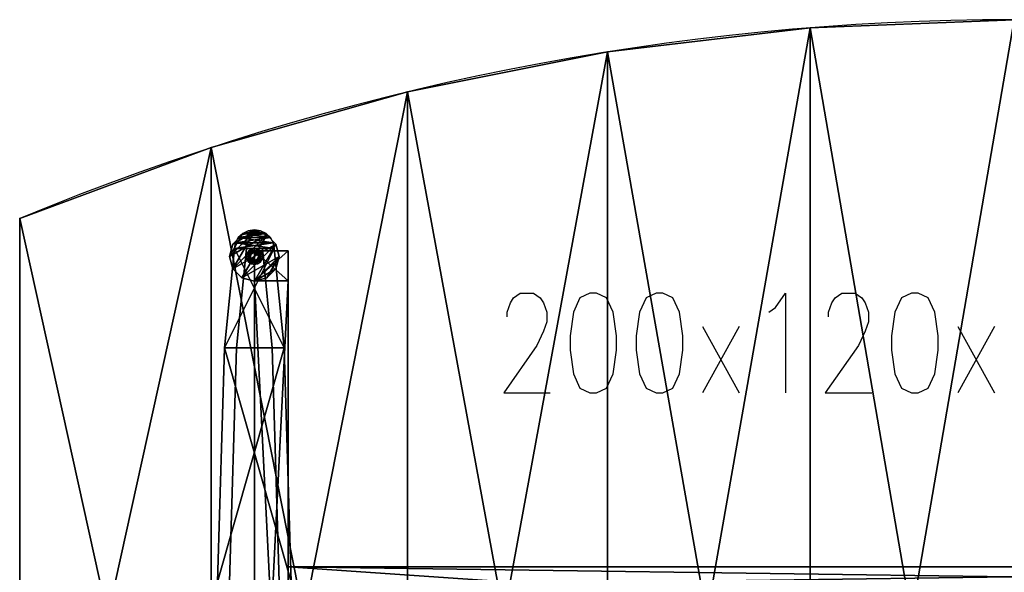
# Model space of a CAD drawing. Extents: x 0 to 2, y -1.07 to 0.27.
# Tile 2 of 4: x 0 to 0.99, y -0.36 to 0.2. Entities that reach past the tile are written whole.
import ezdxf

# ---------------------------------------------------------------- set-up
doc = ezdxf.new("R2010")
doc.units = 0
for name, color, linetype in [('ASCP2D', 1, 'CONTINUOUS'), ('ASCP3D_ANY', 1, 'CONTINUOUS'), ('ASCP3D_TI__AKZENT_2D', 1, 'CONTINUOUS'), ('ASCP3D_TI__GESTELL', 1, 'CONTINUOUS'), ('ASCP3D_TI__GLEITER', 1, 'CONTINUOUS'), ('ASCP3D_TI__KANTE_2D_2D', 1, 'CONTINUOUS'), ('ASCP3D_TI__PLATTE_2D', 1, 'CONTINUOUS'), ('DEFAULT', 7, 'CONTINUOUS'), ('SNAP', 7, 'CONTINUOUS')]:
    doc.layers.add(name, color=color, linetype=linetype)

# ---------------------------------------------------------------- blocks, each defined once
blk = doc.blocks.new('OB__000000')
at = {"layer": 'ASCP3D_TI__GLEITER'}
mesh = blk.add_polyface(dxfattribs=at)
corners = [(0.004, 0, -0.015), (0.003464, 0.002, -0.015), (0.003464, 0.002), (0.004, 0), (0.002, 0.003464, -0.015), (0.002, 0.003464), (0, 0.004, -0.015), (0, 0.004), (-0.002, 0.003464, -0.015), (-0.002, 0.003464), (-0.003464, 0.002, -0.015), (-0.003464, 0.002), (-0.004, 0, -0.015), (-0.004, 0), (-0.003464, -0.002, -0.015), (-0.003464, -0.002), (-0.002, -0.003464, -0.015), (-0.002, -0.003464), (0, -0.004, -0.015), (0, -0.004), (0.002, -0.003464, -0.015), (0.002, -0.003464), (0.003464, -0.002, -0.015), (0.003464, -0.002), (0.025, 0, -0.018), (0.021651, 0.0125, -0.018), (0.021651, 0.0125, -0.015), (0.025, 0, -0.015), (0.0125, 0.021651, -0.018), (0.0125, 0.021651, -0.015), (0, 0.025, -0.018), (0, 0.025, -0.015), (-0.0125, 0.021651, -0.018), (-0.0125, 0.021651, -0.015), (-0.021651, 0.0125, -0.018), (-0.021651, 0.0125, -0.015), (-0.025, 0, -0.018), (-0.025, 0, -0.015), (-0.021651, -0.0125, -0.018), (-0.021651, -0.0125, -0.015), (-0.0125, -0.021651, -0.018), (-0.0125, -0.021651, -0.015), (0, -0.025, -0.018), (0, -0.025, -0.015), (0.0125, -0.021651, -0.018), (0.0125, -0.021651, -0.015), (0.021651, -0.0125, -0.018), (0.021651, -0.0125, -0.015)]
mesh.append_faces([[corners[k] for k in face] for face in [(0, 2, 3), (3, 1, 0), (1, 5, 2), (2, 4, 1), (4, 7, 5), (5, 6, 4), (6, 9, 7), (7, 8, 6), (8, 11, 9), (9, 10, 8), (10, 13, 11), (11, 12, 10), (12, 15, 13), (13, 14, 12), (14, 17, 15), (15, 16, 14), (16, 19, 17), (17, 18, 16), (18, 21, 19), (19, 20, 18), (20, 23, 21), (21, 22, 20), (22, 3, 23), (23, 0, 22), (24, 26, 27), (27, 25, 24), (25, 29, 26), (26, 28, 25), (28, 31, 29), (29, 30, 28), (30, 33, 31), (31, 32, 30), (32, 35, 33), (33, 34, 32), (34, 37, 35), (35, 36, 34), (36, 39, 37), (37, 38, 36), (38, 41, 39), (39, 40, 38), (40, 43, 41), (41, 42, 40), (42, 45, 43), (43, 44, 42), (44, 47, 45), (45, 46, 44), (46, 27, 47), (47, 24, 46)]], dxfattribs={"vtx0": -1, "color": 253})
mesh.append_faces([[corners[k] for k in face] for face in [(27, 45, 43), (43, 47, 27), (26, 43, 41), (41, 27, 26), (29, 41, 39), (39, 26, 29), (31, 35, 37), (37, 33, 31), (31, 39, 37), (37, 29, 31)]], dxfattribs={"vtx0": -1, "vtx2": -1, "color": 253})
mesh.append_faces([[corners[k] for k in face] for face in [(26, 27, 43), (41, 43, 27), (29, 26, 41), (39, 41, 26), (31, 29, 39), (37, 39, 29)]], dxfattribs={"vtx1": -1, "vtx2": -1, "color": 253})
mesh.append_faces([[corners[k] for k in face] for face in [(0, 1, 2), (3, 2, 1), (1, 4, 5), (2, 5, 4), (4, 6, 7), (5, 7, 6), (6, 8, 9), (7, 9, 8), (8, 10, 11), (9, 11, 10), (10, 12, 13), (11, 13, 12), (12, 14, 15), (13, 15, 14), (14, 16, 17), (15, 17, 16), (16, 18, 19), (17, 19, 18), (18, 20, 21), (19, 21, 20), (20, 22, 23), (21, 23, 22), (22, 0, 3), (23, 3, 0), (24, 25, 26), (27, 26, 25), (25, 28, 29), (26, 29, 28), (28, 30, 31), (29, 31, 30), (30, 32, 33), (31, 33, 32), (32, 34, 35), (33, 35, 34), (34, 36, 37), (35, 37, 36), (36, 38, 39), (37, 39, 38), (38, 40, 41), (39, 41, 40), (40, 42, 43), (41, 43, 42), (42, 44, 45), (43, 45, 44), (44, 46, 47), (45, 47, 46), (46, 24, 27), (47, 27, 24), (27, 47, 45), (43, 45, 47), (31, 33, 35), (37, 35, 33)]], dxfattribs={"vtx2": -1, "color": 253})
blk = doc.blocks.new('OB__000001')
at = {"layer": 'ASCP3D_TI__GLEITER'}
blk.add_blockref('OB__000000', (0.236, -0.038, 0.018), dxfattribs=at)
blk = doc.blocks.new('OB__000005')
at = {"layer": 'ASCP3D_TI__KANTE_2D_2D'}
mesh = blk.add_polyface(dxfattribs=at)
corners = [(2, 0, -0.025), (2, -0.8, -0.025), (2, -0.8), (2, 0), (0, 0, -0.025), (0, -0.8, -0.025), (0, -0.8), (0, 0), (0.192418, -0.871399, -0.025), (0.192418, -0.871399), (0.389869, -0.927398, -0.025), (0.389869, -0.927398), (0.591122, -0.967648, -0.025), (0.591122, -0.967648), (0.794922, -0.991899, -0.025), (0.794922, -0.991899), (1, -1, -0.025), (1, -1), (1.20508, -0.991899), (1.20508, -0.991899, -0.025), (1.40888, -0.967648, -0.025), (1.40888, -0.967648), (1.61013, -0.927398, -0.025), (1.61013, -0.927398), (1.80758, -0.871399, -0.025), (1.80758, -0.871399), (0.192418, 0.071399, -0.025), (0.192418, 0.071399), (0.389869, 0.127398, -0.025), (0.389869, 0.127398), (0.591122, 0.167648, -0.025), (0.591122, 0.167648), (0.794922, 0.191899, -0.025), (0.794922, 0.191899), (1, 0.2, -0.025), (1, 0.2), (1.20508, 0.191899, -0.025), (1.20508, 0.191899), (1.40888, 0.167648, -0.025), (1.40888, 0.167648), (1.61013, 0.127398, -0.025), (1.61013, 0.127398), (1.80758, 0.071399, -0.025), (1.80758, 0.071399)]
mesh.append_faces([[corners[k] for k in face] for face in [(0, 2, 3), (4, 6, 7), (8, 6, 9), (10, 9, 11), (12, 11, 13), (14, 13, 15), (16, 15, 17), (18, 16, 19), (20, 18, 21), (22, 21, 23), (24, 23, 25), (1, 25, 2), (26, 7, 27), (28, 27, 29), (30, 29, 31), (32, 31, 33), (34, 33, 35), (36, 35, 37), (38, 37, 39), (40, 39, 41), (42, 41, 43), (0, 43, 42)]], dxfattribs={"vtx0": -1, "color": 31})
mesh.append_faces([[corners[k] for k in face] for face in [(3, 2, 1), (3, 1, 0), (7, 6, 5), (7, 5, 4), (9, 6, 5), (9, 5, 8), (11, 9, 8), (11, 8, 10), (13, 11, 10), (13, 10, 12), (15, 13, 12), (15, 12, 14), (17, 15, 14), (17, 14, 16), (19, 16, 17), (19, 17, 18), (21, 18, 19), (21, 19, 20), (23, 21, 20), (23, 20, 22), (25, 23, 22), (25, 22, 24), (2, 25, 24), (2, 24, 1), (27, 7, 4), (27, 4, 26), (29, 27, 26), (29, 26, 28), (31, 29, 28), (31, 28, 30), (33, 31, 30), (33, 30, 32), (35, 33, 32), (35, 32, 34), (37, 35, 34), (37, 34, 36), (39, 37, 36), (39, 36, 38), (41, 39, 38), (41, 38, 40), (43, 41, 40), (43, 40, 42), (42, 43, 3), (42, 3, 0)]], dxfattribs={"vtx0": -1, "vtx1": -1, "vtx2": -1, "color": 31})
mesh.append_faces([[corners[k] for k in face] for face in [(0, 1, 2), (4, 5, 6), (8, 5, 6), (10, 8, 9), (12, 10, 11), (14, 12, 13), (16, 14, 15), (18, 17, 16), (20, 19, 18), (22, 20, 21), (24, 22, 23), (1, 24, 25), (26, 4, 7), (28, 26, 27), (30, 28, 29), (32, 30, 31), (34, 32, 33), (36, 34, 35), (38, 36, 37), (40, 38, 39), (42, 40, 41), (0, 3, 43)]], dxfattribs={"vtx2": -1, "color": 31})
blk = doc.blocks.new('OB__000006')
at = {"layer": 'ASCP3D_TI__KANTE_2D_2D'}
blk.add_blockref('OB__000005', (0, 0, 0.72), dxfattribs=at)
blk = doc.blocks.new('OB__000007')
at = {"layer": 'ASCP3D_TI__GESTELL'}
mesh = blk.add_polyface(dxfattribs=at)
corners = [(-0.02, -0.018794, 0.01084), (0.019021, -0.012986, 0.008727), (-0.019021, -0.012986, 0.008727), (0.02, -0.018794, 0.01084), (0, -0.018794, 0.00004), (-0.003061, -0.019403, 0.00004), (-0.003061, -0.019403, 0.01004), (0, -0.018794, 0.01004), (-0.005657, -0.021137, 0.00004), (-0.005657, -0.021137, 0.01004), (-0.02, -0.018794, 0.00684), (-0.019021, -0.012986, 0.004727), (-0.01618, -0.007747, 0.00282), (-0.01618, -0.007747, 0.00682), (-0.011756, -0.003589, 0.001306), (-0.011756, -0.003589, 0.005306), (-0.00618, -0.00092, 0.000335), (-0.00618, -0.00092, 0.004335), (0, 0), (0, 0, 0.004), (-0.001531, -0.023098, 0.00004), (-0.002828, -0.023965, 0.00004), (0.01618, -0.007747, 0.00682), (0.011756, -0.003589, 0.005306), (0.00618, -0.00092, 0.004335), (-0.001531, -0.023098, 0.01004), (-0.002828, -0.023965, 0.01004), (0, -0.022794, 0.01004)]
mesh.append_faces([[corners[k] for k in face] for face in [(4, 6, 7), (7, 5, 4), (5, 9, 6), (6, 8, 5), (10, 2, 0), (0, 11, 10), (11, 13, 2), (2, 12, 11), (12, 15, 13), (13, 14, 12), (14, 17, 15), (15, 16, 14), (16, 19, 17), (17, 18, 16)]], dxfattribs={"vtx0": -1, "color": 252})
mesh.append_faces([[corners[k] for k in face] for face in [(0, 1, 2), (2, 3, 0), (6, 27, 7), (7, 25, 6)]], dxfattribs={"vtx0": -1, "vtx1": -1, "color": 252})
mesh.append_faces([[corners[k] for k in face] for face in [(21, 5, 8), (22, 15, 13), (23, 17, 15), (24, 17, 17), (17, 19, 24), (1, 13, 2), (26, 6, 9), (6, 25, 27), (7, 27, 25)]], dxfattribs={"vtx0": -1, "vtx2": -1, "color": 252})
mesh.append_faces([[corners[k] for k in face] for face in [(8, 5, 20), (13, 15, 23), (15, 17, 24), (2, 13, 22), (9, 6, 25)]], dxfattribs={"vtx1": -1, "vtx2": -1, "color": 252})
mesh.append_faces([[corners[k] for k in face] for face in [(4, 5, 6), (7, 6, 5), (5, 8, 9), (6, 9, 8), (10, 11, 2), (0, 2, 11), (11, 12, 13), (2, 13, 12), (12, 14, 15), (13, 15, 14), (14, 16, 17), (15, 17, 16), (16, 18, 19), (17, 19, 18), (24, 19, 17), (17, 17, 19)]], dxfattribs={"vtx2": -1, "color": 252})
mesh = blk.add_polyface(dxfattribs=at)
corners = [(-0.02, -0.018794, 0.01084), (0.02, -0.018794, 0.01084), (0.019021, -0.012986, 0.008727), (-0.019021, -0.012986, 0.008727), (0.005657, -0.021137, 0.00004), (0.003061, -0.019403, 0.00004), (0.003061, -0.019403, 0.01004), (0.005657, -0.021137, 0.01004), (0, -0.018794, 0.00004), (0, -0.018794, 0.01004), (0, 0), (0.00618, -0.00092, 0.000335), (0.00618, -0.00092, 0.004335), (0, 0, 0.004), (0.011756, -0.003589, 0.001306), (0.011756, -0.003589, 0.005306), (0.01618, -0.007747, 0.00282), (0.01618, -0.007747, 0.00682), (0.019021, -0.012986, 0.004727), (0.02, -0.018794, 0.00684), (0.001531, -0.023098, 0.00004), (0, -0.022794, 0.00004), (0.002828, -0.023965, 0.00004), (-0.011756, -0.003589, 0.005306), (-0.01618, -0.007747, 0.00682), (-0.00618, -0.00092, 0.004335), (0.002828, -0.023965, 0.01004), (0.001531, -0.023098, 0.01004), (0, -0.022794, 0.01004)]
mesh.append_faces([[corners[k] for k in face] for face in [(4, 6, 7), (7, 5, 4), (5, 9, 6), (6, 8, 5), (10, 12, 13), (13, 11, 10), (11, 15, 12), (12, 14, 11), (14, 17, 15), (15, 16, 14), (16, 2, 17), (17, 18, 16), (18, 1, 2), (2, 19, 18)]], dxfattribs={"vtx0": -1, "color": 252})
mesh.append_faces([[corners[k] for k in face] for face in [(0, 1, 2), (3, 2, 1), (8, 20, 21), (21, 5, 8), (20, 4, 5), (24, 15, 17), (23, 12, 15), (3, 17, 2), (27, 7, 6), (9, 27, 28), (28, 6, 9)]], dxfattribs={"vtx0": -1, "vtx2": -1, "color": 252})
mesh.append_faces([[corners[k] for k in face] for face in [(8, 5, 20), (21, 20, 5), (5, 4, 22), (17, 15, 23), (15, 12, 25), (2, 17, 24), (6, 7, 26), (9, 6, 27), (28, 27, 6)]], dxfattribs={"vtx1": -1, "vtx2": -1, "color": 252})
mesh.append_faces([[corners[k] for k in face] for face in [(4, 5, 6), (7, 6, 5), (5, 8, 9), (6, 9, 8), (10, 11, 12), (13, 12, 11), (11, 14, 15), (12, 15, 14), (14, 16, 17), (15, 17, 16), (16, 18, 2), (17, 2, 18), (18, 19, 1), (2, 1, 19)]], dxfattribs={"vtx2": -1, "color": 252})
mesh = blk.add_polyface(dxfattribs=at)
corners = [(0.008, -0.018794, 0.00684), (0.008, -0.018794, 0.00004), (0.018, -0.118794, 0.010672), (0.018, -0.118794, 0.02534), (-0.008, -0.018794, 0.00684), (-0.008, -0.018794, 0.00004), (-0.018, -0.118794, 0.010672), (-0.018, -0.118794, 0.02534), (-0.02, -0.018794, 0.01084), (0.02, -0.018794, 0.01084), (0.03, -0.118794, 0.02934), (-0.03, -0.118794, 0.02934), (0.02, -0.018794, 0.00684), (0.03, -0.118794, 0.02534), (-0.02, -0.018794, 0.00684), (-0.03, -0.118794, 0.02534), (0.025, -0.353794, 0.016388), (0.025, -0.353794, 0.04484), (-0.025, -0.353794, 0.04484), (-0.025, -0.353794, 0.016388), (0.037, -0.353794, 0.04884), (0.037, -0.353794, 0.04484), (-0.037, -0.353794, 0.04484), (-0.037, -0.353794, 0.04884), (-0.038665, -0.365397, 0.04884), (-0.038665, -0.365397, 0.04484), (0.038665, -0.365397, 0.04884), (0.038665, -0.365397, 0.04484)]
mesh.append_faces([[corners[k] for k in face] for face in [(3, 1, 0), (7, 5, 4), (11, 9, 8), (12, 10, 13), (13, 9, 12), (14, 11, 8), (8, 15, 14), (10, 21, 13), (13, 20, 10), (11, 22, 23), (23, 15, 11), (22, 24, 23), (23, 25, 22), (21, 26, 20), (20, 27, 21), (27, 22, 21), (26, 23, 20)]], dxfattribs={"vtx0": -1, "color": 252})
mesh.append_faces([[corners[k] for k in face] for face in [(0, 2, 3), (4, 6, 7), (8, 10, 11), (3, 16, 17), (17, 2, 3)]], dxfattribs={"vtx0": -1, "vtx1": -1, "color": 252})
mesh.append_faces([[corners[k] for k in face] for face in [(3, 2, 1), (7, 6, 5), (11, 10, 9), (3, 2, 16), (17, 16, 2), (7, 19, 6), (6, 18, 7), (10, 23, 11), (11, 20, 10)]], dxfattribs={"vtx0": -1, "vtx2": -1, "color": 252})
mesh.append_faces([[corners[k] for k in face] for face in [(7, 18, 19), (6, 19, 18)]], dxfattribs={"vtx1": -1, "vtx2": -1, "color": 252})
mesh.append_faces([[corners[k] for k in face] for face in [(0, 1, 2), (4, 5, 6), (8, 9, 10), (12, 9, 10), (13, 10, 9), (14, 15, 11), (8, 11, 15), (10, 20, 21), (13, 21, 20), (11, 15, 22), (23, 22, 15), (10, 20, 23), (11, 23, 20), (21, 22, 25), (20, 23, 24)]], dxfattribs={"vtx2": -1, "color": 252})
mesh = blk.add_polyface(dxfattribs=at)
corners = [(-0.005657, -0.021137, 0.00004), (-0.007391, -0.023732, 0.00004), (-0.007391, -0.023732, 0.01004), (-0.005657, -0.021137, 0.01004), (-0.008, -0.026794, 0.00004), (-0.008, -0.026794, 0.01004), (-0.007391, -0.029855, 0.01004), (-0.007391, -0.029855, 0.00004), (0, -0.022794, 0.01004), (-0.001531, -0.023098, 0.01004), (-0.001531, -0.023098, 0.00004), (0, -0.022794, 0.00004), (-0.002828, -0.023965, 0.01004), (-0.002828, -0.023965, 0.00004), (-0.003696, -0.025263, 0.01004), (-0.003696, -0.025263, 0.00004), (-0.004, -0.026794, 0.01004), (-0.004, -0.026794, 0.00004), (-0.003696, -0.028325, 0.00004), (-0.003696, -0.028325, 0.01004), (-0.003061, -0.019403, 0.00004), (-0.003061, -0.019403, 0.01004)]
mesh.append_faces([[corners[k] for k in face] for face in [(0, 2, 3), (3, 1, 0), (1, 5, 2), (2, 4, 1), (4, 6, 5), (5, 7, 4), (8, 10, 11), (11, 9, 8), (9, 13, 10), (10, 12, 9), (12, 15, 13), (13, 14, 12), (14, 17, 15), (15, 16, 14), (16, 18, 17), (17, 19, 16)]], dxfattribs={"vtx0": -1, "color": 252})
mesh.append_faces([[corners[k] for k in face] for face in [(1, 13, 15), (15, 0, 1), (0, 10, 13), (5, 14, 16), (16, 2, 5), (2, 12, 14), (14, 3, 2), (3, 9, 12)]], dxfattribs={"vtx0": -1, "vtx2": -1, "color": 252})
mesh.append_faces([[corners[k] for k in face] for face in [(7, 4, 17), (18, 17, 4), (1, 0, 13), (15, 13, 0), (13, 10, 20), (6, 5, 16), (19, 16, 5), (5, 2, 14), (16, 14, 2), (2, 3, 12), (14, 12, 3), (12, 9, 21)]], dxfattribs={"vtx1": -1, "vtx2": -1, "color": 252})
mesh.append_faces([[corners[k] for k in face] for face in [(0, 1, 2), (3, 2, 1), (1, 4, 5), (2, 5, 4), (8, 9, 10), (11, 10, 9), (9, 12, 13), (10, 13, 12), (12, 14, 15), (13, 15, 14), (14, 16, 17), (15, 17, 16)]], dxfattribs={"vtx2": -1, "color": 252})
mesh = blk.add_polyface(dxfattribs=at)
corners = [(0.008, -0.026794, 0.00004), (0.007391, -0.023732, 0.00004), (0.007391, -0.023732, 0.01004), (0.008, -0.026794, 0.01004), (0.005657, -0.021137, 0.00004), (0.005657, -0.021137, 0.01004), (0.007391, -0.029855, 0.00004), (0.007391, -0.029855, 0.01004), (0.004, -0.026794, 0.01004), (0.003696, -0.025263, 0.01004), (0.003696, -0.025263, 0.00004), (0.004, -0.026794, 0.00004), (0.002828, -0.023965, 0.01004), (0.002828, -0.023965, 0.00004), (0.001531, -0.023098, 0.01004), (0.001531, -0.023098, 0.00004), (0, -0.022794, 0.01004), (0, -0.022794, 0.00004), (0.003696, -0.028325, 0.01004), (0.003696, -0.028325, 0.00004), (0.003061, -0.019403, 0.00004), (0.003061, -0.019403, 0.01004)]
mesh.append_faces([[corners[k] for k in face] for face in [(0, 2, 3), (3, 1, 0), (1, 5, 2), (2, 4, 1), (8, 10, 11), (11, 9, 8), (9, 13, 10), (10, 12, 9), (12, 15, 13), (13, 14, 12), (14, 17, 15), (15, 16, 14), (18, 11, 19), (19, 8, 18)]], dxfattribs={"vtx0": -1, "color": 252})
mesh.append_faces([[corners[k] for k in face] for face in [(20, 13, 15), (1, 11, 10), (10, 0, 1), (21, 12, 14), (5, 9, 12), (12, 2, 5), (2, 8, 9), (9, 3, 2), (3, 18, 8), (8, 7, 3)]], dxfattribs={"vtx0": -1, "vtx2": -1, "color": 252})
mesh.append_faces([[corners[k] for k in face] for face in [(15, 13, 4), (1, 0, 11), (10, 11, 0), (14, 12, 5), (5, 2, 9), (12, 9, 2), (2, 3, 8), (9, 8, 3)]], dxfattribs={"vtx1": -1, "vtx2": -1, "color": 252})
mesh.append_faces([[corners[k] for k in face] for face in [(0, 1, 2), (3, 2, 1), (1, 4, 5), (2, 5, 4), (6, 0, 3), (7, 3, 0), (8, 9, 10), (11, 10, 9), (9, 12, 13), (10, 13, 12), (12, 14, 15), (13, 15, 14), (14, 16, 17), (15, 17, 16), (18, 8, 11), (19, 11, 8)]], dxfattribs={"vtx2": -1, "color": 252})
mesh = blk.add_polyface(dxfattribs=at)
corners = [(-0.008, -0.026794, 0.00004), (-0.007391, -0.029855, 0.00004), (-0.007391, -0.029855, 0.01004), (-0.008, -0.026794, 0.01004), (-0.005657, -0.032451, 0.00004), (-0.005657, -0.032451, 0.01004), (-0.003061, -0.034185, 0.00004), (-0.003061, -0.034185, 0.01004), (0, -0.034794, 0.00004), (0, -0.034794, 0.01004), (-0.004, -0.026794, 0.01004), (-0.003696, -0.028325, 0.01004), (-0.003696, -0.028325, 0.00004), (-0.004, -0.026794, 0.00004), (-0.002828, -0.029622, 0.01004), (-0.002828, -0.029622, 0.00004), (-0.001531, -0.030489, 0.01004), (-0.001531, -0.030489, 0.00004), (0, -0.030794, 0.01004), (0, -0.030794, 0.00004)]
mesh.append_faces([[corners[k] for k in face] for face in [(1, 5, 2), (2, 4, 1), (4, 7, 5), (5, 6, 4), (6, 9, 7), (7, 8, 6), (11, 15, 12), (12, 14, 11), (14, 17, 15), (15, 16, 14), (16, 19, 17), (17, 18, 16)]], dxfattribs={"vtx0": -1, "color": 252})
mesh.append_faces([[corners[k] for k in face] for face in [(6, 15, 17), (17, 4, 6), (1, 13, 12), (12, 0, 1), (9, 16, 18), (18, 7, 9), (2, 10, 11), (11, 3, 2), (5, 11, 14), (14, 2, 5), (7, 14, 16), (16, 5, 7)]], dxfattribs={"vtx0": -1, "vtx2": -1, "color": 252})
mesh.append_faces([[corners[k] for k in face] for face in [(6, 4, 15), (17, 15, 4), (9, 7, 16), (18, 16, 7), (5, 2, 11), (14, 11, 2), (7, 5, 14), (16, 14, 5)]], dxfattribs={"vtx1": -1, "vtx2": -1, "color": 252})
mesh.append_faces([[corners[k] for k in face] for face in [(0, 1, 2), (3, 2, 1), (1, 4, 5), (2, 5, 4), (4, 6, 7), (5, 7, 6), (6, 8, 9), (7, 9, 8), (10, 11, 12), (13, 12, 11), (11, 14, 15), (12, 15, 14), (14, 16, 17), (15, 17, 16), (16, 18, 19), (17, 19, 18)]], dxfattribs={"vtx2": -1, "color": 252})
mesh = blk.add_polyface(dxfattribs=at)
corners = [(0, -0.034794, 0.00004), (0.003061, -0.034185, 0.00004), (0.003061, -0.034185, 0.01004), (0, -0.034794, 0.01004), (0.005657, -0.032451, 0.00004), (0.005657, -0.032451, 0.01004), (0.007391, -0.029855, 0.00004), (0.007391, -0.029855, 0.01004), (0.008, -0.026794, 0.01004), (0.008, -0.026794, 0.00004), (0, -0.030794, 0.01004), (0.001531, -0.030489, 0.01004), (0.001531, -0.030489, 0.00004), (0, -0.030794, 0.00004), (0.002828, -0.029622, 0.01004), (0.002828, -0.029622, 0.00004), (0.003696, -0.028325, 0.01004), (0.003696, -0.028325, 0.00004), (0.004, -0.026794, 0.01004)]
mesh.append_faces([[corners[k] for k in face] for face in [(0, 2, 3), (3, 1, 0), (1, 5, 2), (2, 4, 1), (4, 7, 5), (5, 6, 4), (6, 8, 7), (7, 9, 6), (10, 12, 13), (13, 11, 10), (11, 15, 12), (12, 14, 11), (14, 17, 15), (15, 16, 14)]], dxfattribs={"vtx0": -1, "color": 252})
mesh.append_faces([[corners[k] for k in face] for face in [(1, 13, 12), (12, 0, 1), (6, 15, 17), (17, 4, 6), (2, 10, 11), (11, 3, 2), (7, 14, 16), (16, 5, 7), (5, 11, 14), (14, 2, 5)]], dxfattribs={"vtx0": -1, "vtx2": -1, "color": 252})
mesh.append_faces([[corners[k] for k in face] for face in [(1, 0, 13), (12, 13, 0), (6, 4, 15), (17, 15, 4), (2, 3, 10), (11, 10, 3), (8, 7, 16), (18, 16, 7), (7, 5, 14), (16, 14, 5), (5, 2, 11), (14, 11, 2)]], dxfattribs={"vtx1": -1, "vtx2": -1, "color": 252})
mesh.append_faces([[corners[k] for k in face] for face in [(0, 1, 2), (3, 2, 1), (1, 4, 5), (2, 5, 4), (4, 6, 7), (5, 7, 6), (10, 11, 12), (13, 12, 11), (11, 14, 15), (12, 15, 14), (14, 16, 17), (15, 17, 16)]], dxfattribs={"vtx2": -1, "color": 252})
blk = doc.blocks.new('OB__000008')
at = {"layer": 'ASCP3D_TI__GESTELL'}
blk.add_blockref('OB__000007', (0.236, -0.0112, 0.0132), dxfattribs=at)
blk = doc.blocks.new('OB__000010')
at = {"layer": 'ASCP3D_TI__GESTELL'}
mesh = blk.add_polyface(dxfattribs=at)
corners = [(0.034, -0.3875, -0.034), (1.488, -0.3875, -0.034), (1.488, -0.3875), (0.034, -0.3875), (0.034, -0.2875, -0.034), (1.488, -0.2875, -0.034), (1.488, -0.2875), (0.034, -0.2875), (0.034, 0), (0.034, 0, -0.034), (0.034, -0.675, -0.034), (0.034, -0.675), (0, 0), (0, 0, -0.034), (0, -0.675, -0.034), (0, -0.675), (1.488, 0), (1.488, 0, -0.034), (1.488, -0.675, -0.034), (1.488, -0.675), (1.522, 0), (1.522, 0, -0.034), (1.522, -0.675, -0.034), (1.522, -0.675), (1.488, -0.3075), (0.034, -0.3075), (0.034, -0.3675), (1.488, -0.3675), (0.104, -0.3075), (1.418, -0.3075), (1.418, -0.3675), (0.104, -0.3675)]
mesh.append_faces([[corners[k] for k in face] for face in [(0, 2, 3), (3, 1, 0), (4, 6, 7), (7, 5, 4), (8, 10, 11), (11, 9, 8), (12, 14, 15), (15, 13, 12), (16, 18, 19), (19, 17, 16), (20, 22, 23), (23, 21, 20), (4, 1, 5), (5, 0, 4), (13, 10, 14), (14, 9, 13), (17, 22, 18), (18, 21, 17), (7, 24, 25), (25, 6, 7), (26, 2, 3), (3, 27, 26), (12, 11, 15), (15, 8, 12), (16, 23, 19), (19, 20, 16)]], dxfattribs={"vtx0": -1, "color": 252})
mesh.append_faces([[corners[k] for k in face] for face in [(28, 30, 31), (31, 29, 28)]], dxfattribs={"vtx0": -1, "vtx1": -1, "color": 252})
mesh.append_faces([[corners[k] for k in face] for face in [(28, 29, 30), (31, 30, 29)]], dxfattribs={"vtx0": -1, "vtx2": -1, "color": 252})
mesh.append_faces([[corners[k] for k in face] for face in [(0, 1, 2), (3, 2, 1), (4, 5, 6), (7, 6, 5), (8, 9, 10), (11, 10, 9), (12, 13, 14), (15, 14, 13), (16, 17, 18), (19, 18, 17), (20, 21, 22), (23, 22, 21), (4, 0, 1), (5, 1, 0), (13, 9, 10), (14, 10, 9), (17, 21, 22), (18, 22, 21), (7, 6, 24), (25, 24, 6), (26, 27, 2), (3, 2, 27), (12, 8, 11), (15, 11, 8), (16, 20, 23), (19, 23, 20)]], dxfattribs={"vtx2": -1, "color": 252})
blk = doc.blocks.new('OB__000011')
at = {"layer": 'ASCP3D_TI__GESTELL'}
blk.add_blockref('OB__000010', (0.236, -0.0625, 0.695), dxfattribs=at)
blk = doc.blocks.new('OB__000015')
at = {"layer": 'ASCP3D_TI__AKZENT_2D'}
mesh = blk.add_polyface(dxfattribs=at)
corners = [(0, 0), (0.034, 0), (0.034, 0, -0.034), (0, 0, -0.034), (0.034, 0.03), (0, 0.03)]
mesh.append_faces([[corners[k] for k in face] for face in [(0, 2, 3), (4, 3, 2), (4, 1, 1), (3, 5, 5), (5, 1, 4)]], dxfattribs={"vtx0": -1, "color": 18})
mesh.append_faces([[corners[k] for k in face] for face in [(3, 2, 1), (3, 1, 0), (2, 3, 5), (2, 5, 4), (1, 1, 2), (1, 2, 4), (5, 5, 0), (5, 0, 3), (4, 1, 0), (4, 0, 5)]], dxfattribs={"vtx0": -1, "vtx1": -1, "vtx2": -1, "color": 18})
mesh.append_faces([[corners[k] for k in face] for face in [(0, 1, 2), (4, 5, 3), (4, 2, 1), (3, 0, 5), (5, 0, 1)]], dxfattribs={"vtx2": -1, "color": 18})
blk = doc.blocks.new('OB__000016')
at = {"layer": 'ASCP3D_TI__AKZENT_2D'}
blk.add_blockref('OB__000015', (0.236, -0.0625, 0.695), dxfattribs=at)
blk = doc.blocks.new('OB__000020')
at = {"layer": 'ASCP3D_TI__PLATTE_2D'}
mesh = blk.add_polyface(dxfattribs=at)
corners = [(0.794922, 0.191899, -0.025), (1, 0.2, -0.025), (1, -1, -0.025), (0.794922, -0.991899, -0.025), (0.591122, 0.167648, -0.025), (0.591122, -0.967648, -0.025), (0, 0, -0.025), (0.192418, 0.071399, -0.025), (0.192418, -0.871399, -0.025), (0, -0.8, -0.025), (0.389869, 0.127398, -0.025), (0.389869, -0.927398, -0.025), (1.20508, 0.191899, -0.025), (1.20508, -0.991899, -0.025), (1.40888, 0.167648, -0.025), (1.40888, -0.967648, -0.025), (2, 0, -0.025), (1.80758, 0.071399, -0.025), (1.80758, -0.871399, -0.025), (2, -0.8, -0.025), (1.61013, 0.127398, -0.025), (1.61013, -0.927398, -0.025), (0.794922, 0.191899), (1, 0.2), (1, -1), (0.794922, -0.991899), (0.389869, 0.127398), (0.591122, 0.167648), (0.591122, -0.967648), (0.389869, -0.927398), (0.192418, 0.071399), (0.192418, -0.871399), (0, 0), (0, -0.8), (1.80758, 0.071399), (1.61013, 0.127398), (1.61013, -0.927398), (1.80758, -0.871399), (1.40888, 0.167648), (1.40888, -0.967648), (2, 0), (2, -0.8), (1.20508, 0.191899), (1.20508, -0.991899)]
mesh.append_faces([[corners[k] for k in face] for face in [(6, 8, 9), (9, 7, 6), (16, 18, 19), (19, 17, 16), (32, 31, 33), (33, 30, 32), (40, 37, 41), (41, 34, 40)]], dxfattribs={"vtx0": -1, "color": 31})
mesh.append_faces([[corners[k] for k in face] for face in [(0, 2, 3), (3, 1, 0), (4, 3, 5), (5, 0, 4), (7, 11, 8), (8, 10, 7), (10, 5, 11), (11, 4, 10), (12, 2, 13), (13, 1, 12), (14, 13, 15), (15, 12, 14), (20, 15, 21), (21, 14, 20), (17, 21, 18), (18, 20, 17), (22, 24, 25), (25, 23, 22), (26, 28, 29), (29, 27, 26), (30, 29, 31), (31, 26, 30), (27, 25, 28), (28, 22, 27), (34, 36, 37), (37, 35, 34), (35, 39, 36), (36, 38, 35), (38, 43, 39), (39, 42, 38), (42, 24, 43), (43, 23, 42)]], dxfattribs={"vtx0": -1, "vtx2": -1, "color": 31})
mesh.append_faces([[corners[k] for k in face] for face in [(0, 1, 2), (3, 2, 1), (4, 0, 3), (5, 3, 0), (6, 7, 8), (9, 8, 7), (7, 10, 11), (8, 11, 10), (10, 4, 5), (11, 5, 4), (12, 1, 2), (13, 2, 1), (14, 12, 13), (15, 13, 12), (16, 17, 18), (19, 18, 17), (20, 14, 15), (21, 15, 14), (17, 20, 21), (18, 21, 20), (22, 23, 24), (25, 24, 23), (26, 27, 28), (29, 28, 27), (30, 26, 29), (31, 29, 26), (32, 30, 31), (33, 31, 30), (27, 22, 25), (28, 25, 22), (34, 35, 36), (37, 36, 35), (35, 38, 39), (36, 39, 38), (40, 34, 37), (41, 37, 34), (38, 42, 43), (39, 43, 42), (42, 23, 24), (43, 24, 23)]], dxfattribs={"vtx1": -1, "vtx2": -1, "color": 31})
blk = doc.blocks.new('OB__000021')
at = {"layer": 'ASCP3D_TI__PLATTE_2D'}
blk.add_blockref('OB__000020', (0, 0, 0.72), dxfattribs=at)
blk = doc.blocks.new('ASCP3D_BT20R______XXXXXXX000022')
at = {"layer": 'ASCP3D_TI__AKZENT_2D'}
blk.add_blockref('OB__000016', (0, 0), dxfattribs=at)
at = {"layer": 'ASCP3D_TI__GESTELL'}
for name in ['OB__000008', 'OB__000011']:
    blk.add_blockref(name, (0, 0), dxfattribs=at)
at = {"layer": 'ASCP3D_TI__GLEITER'}
blk.add_blockref('OB__000001', (0, 0), dxfattribs=at)
at = {"layer": 'ASCP3D_TI__KANTE_2D_2D'}
blk.add_blockref('OB__000006', (0, 0), dxfattribs=at)
at = {"layer": 'ASCP3D_TI__PLATTE_2D'}
blk.add_blockref('OB__000021', (0, 0), dxfattribs=at)
blk = doc.blocks.new('ASCP3D__000039')
at = {"layer": 'ASCP3D_ANY'}
blk.add_blockref('ASCP3D_BT20R______XXXXXXX000022', (0, 0), dxfattribs=at)
blk = doc.blocks.new('ASCP2D_BT20R______XXXXXXX000040')
at = {"layer": 'DEFAULT', "linetype": 'Continuous'}
blk.add_line((0, 0), (0, -0.8), dxfattribs=at)
at = {"layer": 'DEFAULT', "color": 92}
for points in [[(0.49, -0.09881), (0.49, -0.09405), (0.49333, -0.08452), (0.49667, -0.07976), (0.50333, -0.075), (0.51667, -0.075), (0.52333, -0.07976), (0.52667, -0.08452), (0.53, -0.09405), (0.53, -0.10357), (0.52667, -0.1131), (0.52, -0.12738), (0.48667, -0.175), (0.53333, -0.175)], [(0.57333, -0.075), (0.56333, -0.07976), (0.55667, -0.09405), (0.55333, -0.11786), (0.55333, -0.13214), (0.55667, -0.15595), (0.56333, -0.17024), (0.57333, -0.175), (0.58, -0.175), (0.59, -0.17024), (0.59667, -0.15595), (0.6, -0.13214), (0.6, -0.11786), (0.59667, -0.09405), (0.59, -0.07976), (0.58, -0.075), (0.57333, -0.075)], [(0.64, -0.075), (0.63, -0.07976), (0.62333, -0.09405), (0.62, -0.11786), (0.62, -0.13214), (0.62333, -0.15595), (0.63, -0.17024), (0.64, -0.175), (0.64667, -0.175), (0.65667, -0.17024), (0.66333, -0.15595), (0.66667, -0.13214), (0.66667, -0.11786), (0.66333, -0.09405), (0.65667, -0.07976), (0.64667, -0.075), (0.64, -0.075)], [(0.75333, -0.09405), (0.76, -0.08929), (0.77, -0.075), (0.77, -0.175)], [(0.81333, -0.09881), (0.81333, -0.09405), (0.81667, -0.08452), (0.82, -0.07976), (0.82667, -0.075), (0.84, -0.075), (0.84667, -0.07976), (0.85, -0.08452), (0.85333, -0.09405), (0.85333, -0.10357), (0.85, -0.1131), (0.84333, -0.12738), (0.81, -0.175), (0.85667, -0.175)], [(0.89667, -0.075), (0.88667, -0.07976), (0.88, -0.09405), (0.87667, -0.11786), (0.87667, -0.13214), (0.88, -0.15595), (0.88667, -0.17024), (0.89667, -0.175), (0.90333, -0.175), (0.91333, -0.17024), (0.92, -0.15595), (0.92333, -0.13214), (0.92333, -0.11786), (0.92, -0.09405), (0.91333, -0.07976), (0.90333, -0.075), (0.89667, -0.075)], [(0.68667, -0.10833), (0.72333, -0.175)], [(0.72333, -0.10833), (0.68667, -0.175)], [(0.94333, -0.10833), (0.98, -0.175)], [(0.98, -0.10833), (0.94333, -0.175)]]:
    blk.add_lwpolyline(points, dxfattribs=at)
at = {"layer": 'DEFAULT', "linetype": 'Continuous'}
blk.add_arc((1, -2.4), 2.6, 67.3801, 112.62, dxfattribs=at)
at = {"layer": 'SNAP'}
blk.add_point((0, 0), dxfattribs=at)
blk = doc.blocks.new('ASCP2D__000041')
at = {"layer": 'ASCP2D'}
blk.add_blockref('ASCP2D_BT20R______XXXXXXX000040', (0, 0), dxfattribs=at)

msp = doc.modelspace()

# ---------------------------------------------------------------- block references
at = {"layer": 'ASCP2D'}
for name in ['ASCP2D_BT20R______XXXXXXX000040', 'ASCP2D__000041']:
    msp.add_blockref(name, (0, 0), dxfattribs=at)
at = {"layer": 'ASCP3D_ANY'}
for name in ['ASCP3D_BT20R______XXXXXXX000022', 'ASCP3D__000039']:
    msp.add_blockref(name, (0, 0), dxfattribs=at)

doc.saveas('drawing.dxf')
